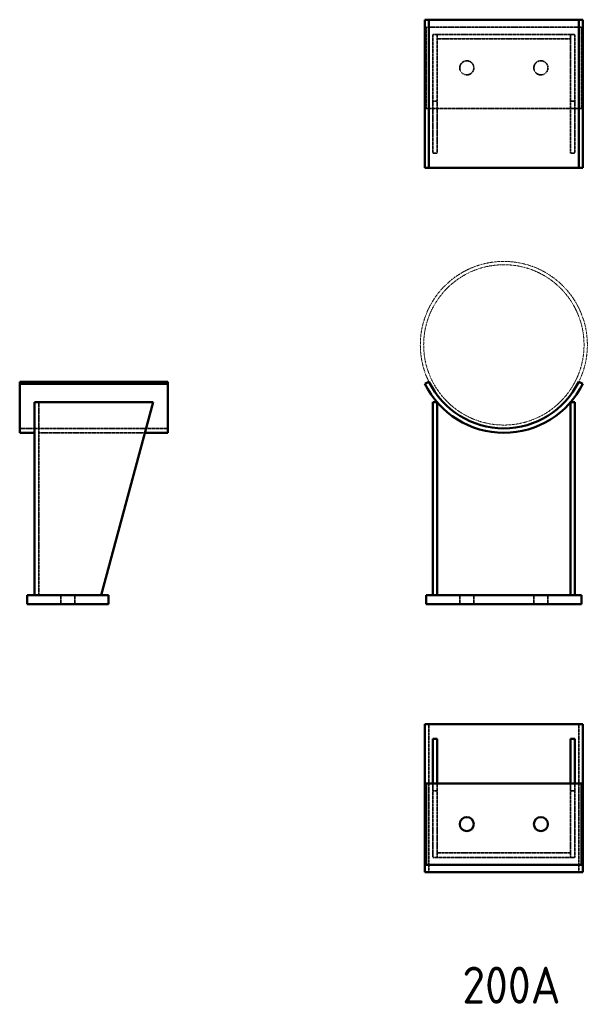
# Model space of a CAD drawing. Header units: millimetres. Extents: x -19831 to -19065, y 8773 to 10102.
import ezdxf

# ---------------------------------------------------------------- set-up
doc = ezdxf.new("R2010")
doc.units = ezdxf.units.MM
doc.linetypes.add('DASHED', pattern=[0.2067, 0.1654, -0.0413])
doc.linetypes.add('PHANTOM', pattern=[2.5, 1.25, -0.25, 0.25, -0.25, 0.25, -0.25])
for name, color, linetype, lineweight in [('AM_6', 2, 'Continuous', 35), ('Hidden', 2, 'DASHED', 35), ('PHANTOM', 6, 'PHANTOM', 20), ('Visible', 7, 'Continuous', 50)]:
    doc.layers.add(name, color=color, linetype=linetype, lineweight=lineweight)
doc.styles.get("Standard").update_dxf_attribs({"font": 'ISOCP.SHX', "bigfont": 'extfont2.shx'})

msp = doc.modelspace()

# ---------------------------------------------------------------- linework, layer by layer
at = {"layer": 'Hidden'}
for p, q in [((-19072.8, 10091.7), (-19282.8, 10091.7)), ((-19282.8, 10091.7), (-19282.8, 9981.7)), ((-19072.8, 9981.7), (-19072.8, 10091.7)), ((-19273.8, 10081.7), (-19273.8, 9921.7)), ((-19273.8, 10081.7), (-19267.8, 10081.7)), ((-19267.8, 10081.7), (-19267.8, 10075.7)), ((-19087.8, 10081.7), (-19267.8, 10081.7)), ((-19267.8, 10075.7), (-19267.8, 9921.7)), ((-19267.8, 10075.7), (-19087.8, 10075.7)), ((-19087.8, 10081.7), (-19081.8, 10081.7)), ((-19087.8, 10075.7), (-19087.8, 10081.7)), ((-19087.8, 9921.7), (-19087.8, 10075.7)), ((-19081.8, 10081.7), (-19081.8, 9921.7)), ((-19273.8, 9991.7), (-19267.8, 9991.7)), ((-19081.8, 9991.7), (-19087.8, 9991.7)), ((-19282.8, 9981.7), (-19072.8, 9981.7)), ((-19267.8, 9921.7), (-19273.8, 9921.7)), ((-19081.8, 9921.7), (-19087.8, 9921.7)), ((-19805.1, 9324.7), (-19805.1, 9585.3)), ((-19831.1, 9550), (-19631.1, 9550)), ((-19805.1, 9544), (-19662.2, 9544)), ((-19775.6, 9324.7), (-19775.6, 9312.7)), ((-19756.6, 9324.7), (-19756.6, 9312.7)), ((-19237.3, 9324.7), (-19237.3, 9312.7)), ((-19218.3, 9324.7), (-19218.3, 9312.7)), ((-19137.3, 9324.7), (-19137.3, 9312.7)), ((-19118.3, 9324.7), (-19118.3, 9312.7)), ((-19278.9, 8950.8), (-19278.9, 9150.8)), ((-19076.7, 8950.8), (-19076.7, 9150.8)), ((-19273.8, 9060.8), (-19273.8, 9070.8)), ((-19267.8, 9070.8), (-19267.8, 9060.8)), ((-19087.8, 9060.8), (-19087.8, 9070.8)), ((-19081.8, 9070.8), (-19081.8, 9060.8)), ((-19273.8, 9060.8), (-19267.8, 9060.8)), ((-19273.8, 9060.8), (-19273.8, 8970.8)), ((-19267.8, 9060.8), (-19267.8, 8976.8)), ((-19081.8, 9060.8), (-19087.8, 9060.8)), ((-19087.8, 9060.8), (-19087.8, 8976.8)), ((-19081.8, 8970.8), (-19081.8, 9060.8)), ((-19267.8, 8970.8), (-19267.8, 8976.8)), ((-19087.8, 8976.8), (-19267.8, 8976.8)), ((-19087.8, 8976.8), (-19087.8, 8970.8)), ((-19273.8, 8970.8), (-19081.8, 8970.8))]:
    msp.add_line(p, q, dxfattribs=at)
for centre in [(-19227.8, 10036.7), (-19127.8, 10036.7)]:
    msp.add_circle(centre, 9.5, dxfattribs=at)
at = {"layer": 'PHANTOM'}
for radius in [112.7, 108.2]:
    msp.add_circle((-19177.8, 9662.7), radius, dxfattribs=at)
at = {"layer": 'Visible'}
for p, q in [((-19284.3, 10101.7), (-19284.3, 9901.7)), ((-19278.9, 10101.7), (-19284.3, 10101.7)), ((-19278.9, 10101.7), (-19278.9, 9901.7)), ((-19076.7, 10101.7), (-19278.9, 10101.7)), ((-19071.4, 10101.7), (-19076.7, 10101.7)), ((-19076.7, 10101.7), (-19076.7, 9901.7)), ((-19071.4, 10101.7), (-19071.4, 9901.7)), ((-19278.9, 9901.7), (-19284.3, 9901.7)), ((-19076.7, 9901.7), (-19278.9, 9901.7)), ((-19071.4, 9901.7), (-19076.7, 9901.7)), ((-19831.1, 9613), (-19831.1, 9610.3)), ((-19831.1, 9613), (-19631.1, 9613)), ((-19831.1, 9544), (-19831.1, 9610.3)), ((-19831.1, 9610.3), (-19631.1, 9610.3)), ((-19631.1, 9613), (-19631.1, 9610.3)), ((-19631.1, 9544), (-19631.1, 9610.3)), ((-19278.9, 9613), (-19284.3, 9610.3)), ((-19071.4, 9610.3), (-19076.7, 9613)), ((-19811.1, 9585.3), (-19651.1, 9585.3)), ((-19811.1, 9324.7), (-19811.1, 9585.3)), ((-19721.1, 9324.7), (-19651.1, 9585.3)), ((-19273.8, 9324.7), (-19273.8, 9585.3)), ((-19267.8, 9585.3), (-19273.8, 9585.3)), ((-19267.8, 9585.3), (-19267.8, 9324.7)), ((-19081.8, 9585.3), (-19087.8, 9585.3)), ((-19087.8, 9324.7), (-19087.8, 9585.3)), ((-19081.8, 9585.3), (-19081.8, 9324.7)), ((-19831.1, 9544), (-19811.1, 9544)), ((-19662.2, 9544), (-19631.1, 9544)), ((-19821.1, 9324.7), (-19711.1, 9324.7)), ((-19821.1, 9312.7), (-19821.1, 9324.7)), ((-19711.1, 9312.7), (-19711.1, 9324.7)), ((-19282.8, 9324.7), (-19072.8, 9324.7)), ((-19282.8, 9312.7), (-19282.8, 9324.7)), ((-19072.8, 9312.7), (-19072.8, 9324.7)), ((-19821.1, 9312.7), (-19711.1, 9312.7)), ((-19282.8, 9312.7), (-19072.8, 9312.7)), ((-19071.4, 9150.8), (-19284.3, 9150.8)), ((-19284.3, 8950.8), (-19284.3, 9150.8)), ((-19071.4, 8950.8), (-19071.4, 9150.8)), ((-19273.8, 9070.8), (-19273.8, 9130.8)), ((-19267.8, 9130.8), (-19273.8, 9130.8)), ((-19267.8, 9130.8), (-19267.8, 9070.8)), ((-19081.8, 9130.8), (-19087.8, 9130.8)), ((-19087.8, 9070.8), (-19087.8, 9130.8)), ((-19081.8, 9130.8), (-19081.8, 9070.8)), ((-19282.8, 8960.8), (-19282.8, 9070.8)), ((-19282.8, 9070.8), (-19072.8, 9070.8)), ((-19072.8, 9070.8), (-19072.8, 8960.8)), ((-19072.8, 8960.8), (-19282.8, 8960.8)), ((-19071.4, 8950.8), (-19284.3, 8950.8))]:
    msp.add_line(p, q, dxfattribs=at)
for centre in [(-19227.8, 9015.8), (-19127.8, 9015.8)]:
    msp.add_circle(centre, 9.5, dxfattribs=at)
for radius in [118.7, 112.7]:
    msp.add_arc((-19177.8, 9662.7), radius, 206.178, 333.822, dxfattribs=at)

# ---------------------------------------------------------------- texts
at = {"layer": 'AM_6', "color": 7, "lineweight": 50, "insert": (-19233.8, 8823.4), "char_height": 50, "attachment_point": 1}
msp.add_mtext_dynamic_manual_height_columns('200A', width=2950.16, gutter_width=250, heights=[0], dxfattribs=at)

doc.saveas('drawing.dxf')
